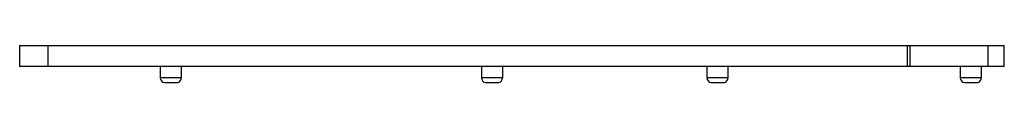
# Model space of a CAD drawing. Header units: millimetres. Extents: x 14 to 117, y 91 to 94.
import ezdxf

# ---------------------------------------------------------------- set-up
doc = ezdxf.new("R2010")
doc.units = ezdxf.units.MM
doc.header["$LTSCALE"] = 12.00306
doc.layers.get('0').update_dxf_attribs({"linetype": 'CONTINUOUS'})

msp = doc.modelspace()

# ---------------------------------------------------------------- linework, layer by layer
at = {"color": 7}
for p, q in [((13.82, 94.47), (13.82, 92.27)), ((13.82, 94.47), (116.82, 94.47)), ((16.82, 92.27), (16.82, 94.47)), ((106.68, 94.47), (106.68, 92.27)), ((106.96, 92.27), (106.96, 94.47)), ((115.1, 94.47), (115.1, 92.27)), ((116.82, 92.27), (116.82, 94.47)), ((116.82, 92.27), (13.82, 92.27)), ((28.53, 92.27), (28.53, 91.06)), ((30.73, 92.27), (30.73, 91.06)), ((62.14, 92.27), (62.14, 91.06)), ((64.34, 92.27), (64.34, 91.06)), ((85.72, 92.27), (85.72, 91.06)), ((87.92, 92.27), (87.92, 91.06)), ((112.22, 92.27), (112.22, 91.06)), ((114.42, 92.27), (114.42, 91.06)), ((30.73, 91.06), (28.53, 91.06)), ((64.34, 91.06), (62.14, 91.06)), ((87.92, 91.06), (85.72, 91.06)), ((114.42, 91.06), (112.22, 91.06)), ((28.93, 90.57), (30.33, 90.57)), ((62.54, 90.57), (63.94, 90.57)), ((86.12, 90.57), (87.52, 90.57)), ((112.62, 90.57), (114.02, 90.57))]:
    msp.add_line(p, q, dxfattribs=at)
for centre, start, end in [((29.03, 91.06), 180, 258.463), ((30.23, 91.06), 281.537, 360), ((62.64, 91.06), 180, 258.463), ((63.84, 91.06), 281.537, 360), ((86.22, 91.06), 180, 258.463), ((87.42, 91.06), 281.537, 360), ((112.72, 91.06), 180, 258.463), ((113.92, 91.06), 281.537, 360)]:
    msp.add_arc(centre, 0.5, start, end, dxfattribs=at)

doc.saveas('drawing.dxf')
